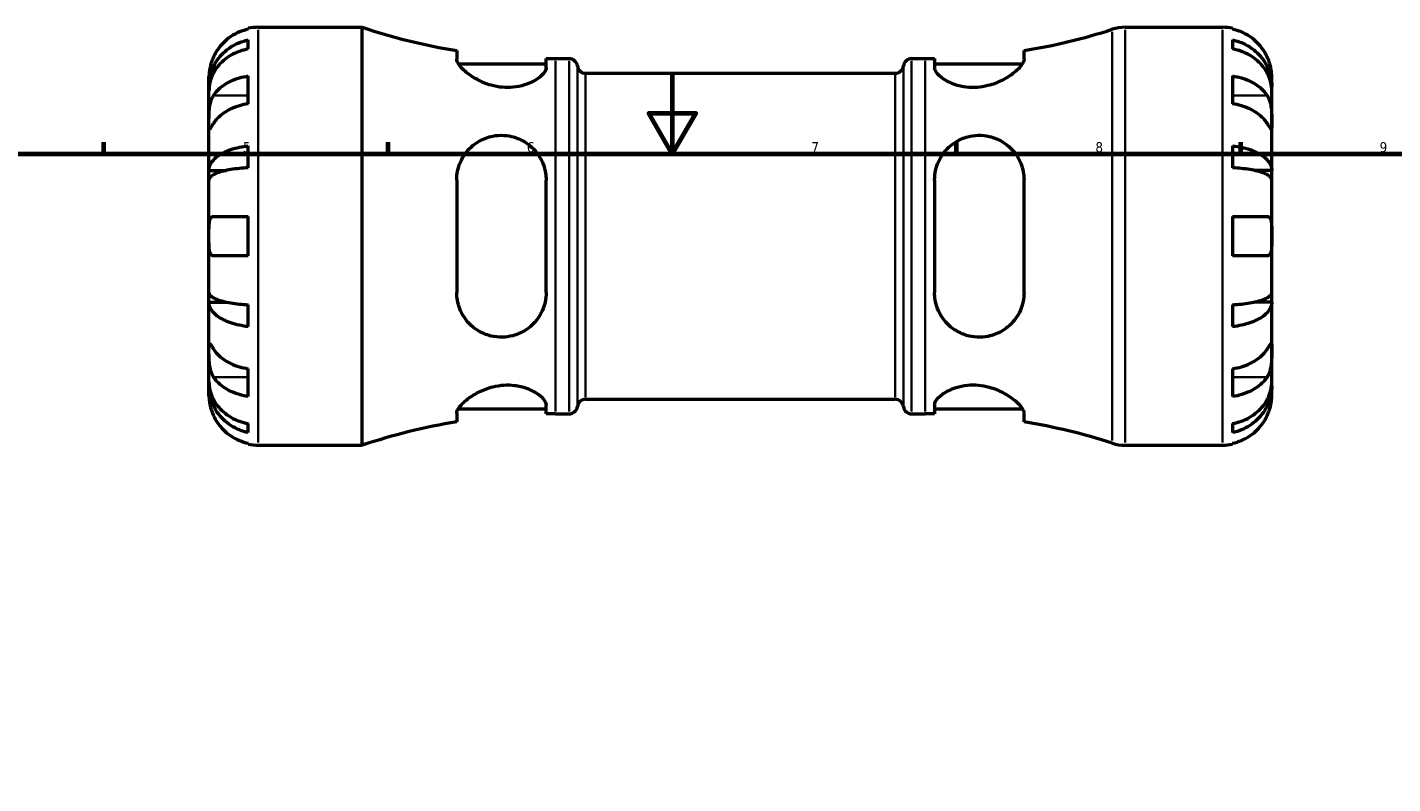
# Model space of a CAD drawing. Header units: millimetres. Extents: x 0 to 902, y 0 to 835.
# Tile 7 of 9: x 261 to 598, y 419 to 605. Entities that reach past the tile are written whole.
import ezdxf

# ---------------------------------------------------------------- set-up
doc = ezdxf.new("R2010")
doc.units = ezdxf.units.MM
for name, color, linetype, lineweight in [('Border (ISO)', 7, 'Continuous', 70), ('Visible (ISO)', 7, 'Continuous', 50), ('Visible Narrow (ISO)', 7, 'Continuous', 35)]:
    doc.layers.add(name, color=color, linetype=linetype, lineweight=lineweight)
doc.styles.add('Note Text (ISO)', font='tahoma.ttf')

# ---------------------------------------------------------------- blocks, each defined once
blk = doc.blocks.new('Borders Default Border')
at = {"layer": 'Border (ISO)'}
for p, q in [((280.33, 574), (280.33, 576.9)), ((350.42, 574), (350.42, 576.9)), ((490.58, 574), (490.58, 576.9)), ((560.67, 574), (560.67, 576.9))]:
    blk.add_line(p, q, dxfattribs=at)
at = {"layer": 'Border (ISO)', "flags": 128}
for points in [[(420.5, 594), (420.5, 574), (414.73, 584), (426.27, 584), (420.5, 574)], [(20, 20), (20, 574), (821, 574), (821, 20), (20, 20)]]:
    blk.add_lwpolyline(points, dxfattribs=at)
at = {"layer": 'Border (ISO)', "color": 232, "true_color": 0xca0064, "char_height": 2.5, "attachment_point": 7, "style": 'Note Text (ISO)'}
for s, insert in [('5', (314.64, 574.35)), ('6', (384.66, 574.35)), ('7', (454.77, 574.4)), ('8', (524.81, 574.34)), ('9', (594.88, 574.35))]:
    blk.add_mtext(s, dxfattribs=dict(at, insert=insert))

msp = doc.modelspace()

# ---------------------------------------------------------------- linework, layer by layer
at = {"layer": 'Visible (ISO)'}
for p, q in [((315.979, 604.72), (315.979, 604.95)), ((318.404, 605.195), (344.079, 605.195)), ((344.079, 502.195), (344.079, 605.195)), ((532.121, 605.195), (556.154, 605.195)), ((558.579, 604.95), (558.579, 604.72)), ((315.979, 599.854), (315.979, 602.089)), ((367.341, 599.453), (367.341, 597.304)), ((507.216, 597.304), (507.216, 599.453)), ((558.579, 602.089), (558.579, 599.854)), ((367.727, 596.21), (389.391, 596.21)), ((389.391, 595.237), (389.391, 597.488)), ((391.709, 597.47), (395.049, 597.47)), ((479.509, 597.47), (482.849, 597.47)), ((485.166, 597.488), (485.166, 595.237)), ((485.166, 596.21), (506.831, 596.21)), ((306.279, 590.536), (306.279, 593.07)), ((315.979, 586.346), (315.979, 593.205)), ((399.137, 593.865), (475.421, 593.865)), ((558.579, 593.205), (558.579, 586.346)), ((568.279, 590.536), (568.279, 593.07)), ((306.279, 590.536), (306.33, 590.536)), ((306.279, 589.572), (306.279, 590.536)), ((306.279, 581.537), (306.279, 589.572)), ((568.279, 590.536), (568.228, 590.536)), ((568.279, 589.572), (568.279, 590.536)), ((568.279, 581.537), (568.279, 589.572)), ((306.279, 569.92), (306.279, 581.537)), ((568.279, 569.92), (568.279, 581.537)), ((315.979, 570.579), (315.979, 575.976)), ((558.579, 575.976), (558.579, 570.579)), ((306.279, 569.92), (310.571, 569.92)), ((306.279, 567.591), (306.279, 569.92)), ((568.279, 569.92), (563.987, 569.92)), ((568.279, 567.591), (568.279, 569.92)), ((306.279, 553.695), (306.279, 567.591)), ((367.341, 567.555), (367.341, 539.835)), ((389.391, 539.835), (389.391, 567.555)), ((485.166, 567.555), (485.166, 539.835)), ((507.216, 539.835), (507.216, 567.555)), ((568.279, 553.695), (568.279, 567.591)), ((315.979, 548.845), (315.979, 558.545)), ((558.579, 558.545), (558.579, 548.845)), ((306.279, 539.799), (306.279, 553.695)), ((568.279, 539.799), (568.279, 553.695)), ((306.279, 537.47), (306.279, 539.799)), ((568.279, 537.47), (568.279, 539.799)), ((306.279, 537.47), (310.571, 537.47)), ((306.279, 525.853), (306.279, 537.47)), ((315.979, 531.414), (315.979, 536.811)), ((558.579, 536.811), (558.579, 531.414)), ((568.279, 537.47), (563.987, 537.47)), ((568.279, 525.853), (568.279, 537.47)), ((306.279, 517.818), (306.279, 525.853)), ((568.279, 517.818), (568.279, 525.853)), ((315.979, 514.185), (315.979, 521.044)), ((558.579, 521.044), (558.579, 514.185)), ((306.279, 516.854), (306.279, 517.818)), ((306.279, 516.854), (306.33, 516.854)), ((306.279, 514.32), (306.279, 516.854)), ((568.279, 516.854), (568.228, 516.854)), ((568.279, 516.854), (568.279, 517.818)), ((568.279, 514.32), (568.279, 516.854)), ((389.391, 509.902), (389.391, 512.153)), ((399.137, 513.525), (475.421, 513.525)), ((485.166, 512.153), (485.166, 509.902)), ((367.341, 510.086), (367.341, 507.937)), ((367.727, 511.18), (389.391, 511.18)), ((391.709, 509.92), (395.049, 509.92)), ((479.509, 509.92), (482.849, 509.92)), ((485.166, 511.18), (506.831, 511.18)), ((507.216, 507.937), (507.216, 510.086)), ((315.979, 505.301), (315.979, 507.536)), ((558.579, 507.536), (558.579, 505.301)), ((315.979, 502.44), (315.979, 502.67)), ((318.404, 502.195), (344.079, 502.195)), ((532.121, 502.195), (556.154, 502.195)), ((558.579, 502.67), (558.579, 502.44))]:
    msp.add_line(p, q, dxfattribs=at)
for centre, radius, start, end in [((318.404, 593.07), 12.125, 90, 101.53696), ((391.709, 748.169), 150.699, 251.5751, 260.69459), ((482.849, 748.169), 150.699, 279.30541, 287.82083), ((532.121, 594.895), 10.3, 90, 107.82083), ((556.154, 593.07), 12.125, 78.46304, 90), ((391.709, 748.169), 150.699, 269.11885, 270), ((395.049, 595.41), 2.06, 7.18076, 90), ((479.509, 595.41), 2.06, 90, 172.81924), ((482.849, 748.169), 150.699, 270, 270.88115), ((399.137, 595.925), 2.06, 187.18076, 270), ((475.421, 595.925), 2.06, 270, 352.81924), ((395.049, 511.98), 2.06, 270, 352.81924), ((399.137, 511.465), 2.06, 90, 172.81924), ((475.421, 511.465), 2.06, 7.18076, 90), ((479.509, 511.98), 2.06, 187.18076, 270), ((391.709, 359.221), 150.699, 90, 90.88115), ((482.849, 359.221), 150.699, 89.11885, 90), ((391.709, 359.221), 150.699, 99.30541, 108.4249), ((482.849, 359.221), 150.699, 72.17917, 80.69459), ((318.404, 514.32), 12.125, 258.46304, 270), ((532.121, 512.495), 10.3, 252.17917, 270), ((556.154, 514.32), 12.125, 270, 281.53696)]:
    msp.add_arc(centre, radius, start, end, dxfattribs=at)
for points, knots in [([(315.979, 604.72), (315.202, 604.561), (314.444, 604.321), (313.081, 603.755), (312.354, 603.373), (310.998, 602.465), (310.369, 601.938), (309.31, 600.876), (308.783, 600.242), (307.975, 599.029), (307.665, 598.47), (307.411, 597.92)], [0.2300371, 0.2300371, 0.2300371, 0.2300371, 0.4481544, 0.4481544, 0.6727436, 0.6727436, 0.8973328, 0.8973328, 1.1227327, 1.1227327, 1.2981486, 1.2981486, 1.2981486, 1.2981486]), ([(567.147, 597.92), (566.893, 598.47), (566.582, 599.029), (565.775, 600.242), (565.248, 600.876), (564.189, 601.938), (563.56, 602.465), (562.203, 603.373), (561.477, 603.755), (560.114, 604.321), (559.356, 604.561), (558.579, 604.72)], [5.9143146, 5.9143146, 5.9143146, 5.9143146, 6.0897305, 6.0897305, 6.3151304, 6.3151304, 6.5397196, 6.5397196, 6.7643088, 6.7643088, 6.9824261, 6.9824261, 6.9824261, 6.9824261]), ([(306.279, 590.536), (306.279, 591.266), (306.353, 592.062), (306.672, 593.623), (306.918, 594.386), (307.492, 595.732), (307.873, 596.438), (308.781, 597.757), (309.308, 598.369), (310.366, 599.397), (310.996, 599.907), (312.352, 600.786), (313.079, 601.155), (314.443, 601.703), (315.202, 601.935), (315.979, 602.089)], [5.4054322, 5.4054322, 5.4054322, 5.4054322, 5.6314379, 5.6314379, 5.8574437, 5.8574437, 6.0826169, 6.0826169, 6.3077901, 6.3077901, 6.5323479, 6.5323479, 6.7569058, 6.7569058, 6.9752088, 6.9752088, 6.9752088, 6.9752088]), ([(315.979, 599.854), (315.202, 599.717), (314.443, 599.51), (313.079, 599.023), (312.352, 598.694), (310.996, 597.911), (310.366, 597.458), (309.308, 596.543), (308.781, 595.998), (307.873, 594.824), (307.492, 594.196), (306.918, 592.998), (306.672, 592.319), (306.353, 590.93), (306.279, 590.221), (306.279, 589.572)], [0.2300349, 0.2300349, 0.2300349, 0.2300349, 0.4483378, 0.4483378, 0.6728957, 0.6728957, 0.8974535, 0.8974535, 1.1226267, 1.1226267, 1.3478, 1.3478, 1.5738057, 1.5738057, 1.7998115, 1.7998115, 1.7998115, 1.7998115]), ([(558.579, 602.089), (559.356, 601.935), (560.115, 601.703), (561.479, 601.155), (562.205, 600.786), (563.562, 599.907), (564.191, 599.397), (565.25, 598.369), (565.777, 597.757), (566.685, 596.438), (567.066, 595.732), (567.64, 594.386), (567.886, 593.623), (568.205, 592.062), (568.279, 591.266), (568.279, 590.536)], [0.2300349, 0.2300349, 0.2300349, 0.2300349, 0.4483378, 0.4483378, 0.6728957, 0.6728957, 0.8974535, 0.8974535, 1.1226267, 1.1226267, 1.3478, 1.3478, 1.5738057, 1.5738057, 1.7998115, 1.7998115, 1.7998115, 1.7998115]), ([(568.279, 589.572), (568.279, 590.221), (568.205, 590.93), (567.886, 592.319), (567.64, 592.998), (567.066, 594.196), (566.685, 594.824), (565.777, 595.998), (565.25, 596.543), (564.191, 597.458), (563.562, 597.911), (562.205, 598.694), (561.479, 599.023), (560.115, 599.51), (559.356, 599.717), (558.579, 599.854)], [5.4054322, 5.4054322, 5.4054322, 5.4054322, 5.6314379, 5.6314379, 5.8574437, 5.8574437, 6.0826169, 6.0826169, 6.3077901, 6.3077901, 6.5323479, 6.5323479, 6.7569058, 6.7569058, 6.9752088, 6.9752088, 6.9752088, 6.9752088]), ([(307.411, 597.92), (307.34, 597.768), (307.273, 597.615), (307.092, 597.182), (306.987, 596.902), (306.785, 596.309), (306.695, 595.999), (306.502, 595.238), (306.424, 594.814), (306.316, 594.02), (306.295, 593.679), (306.277, 593.197), (306.279, 593.07), (306.279, 593.07)], [-0.77507703, -0.77507703, -0.77507703, -0.77507703, -0.72560399, -0.72560399, -0.63594265, -0.63594265, -0.53365641, -0.53365641, -0.3753162, -0.3753162, -0.19216783, -0.19216783, 0, 0, 0, 0]), ([(389.391, 595.237), (389.391, 594.967), (389.303, 594.675), (388.807, 593.791), (388.192, 593.161), (386.478, 591.969), (385.383, 591.405), (383.197, 590.707), (382.222, 590.498), (380.342, 590.325), (379.48, 590.323), (377.663, 590.487), (376.735, 590.665), (374.602, 591.268), (373.457, 591.752), (371.077, 593.02), (369.933, 593.852), (368.312, 595.352), (367.77, 596.033), (367.399, 596.865), (367.341, 597.096), (367.341, 597.304)], [-3.9021799, -3.9021799, -3.9021799, -3.9021799, -3.6468132, -3.6468132, -3.166994, -3.166994, -2.6938043, -2.6938043, -2.3690505, -2.3690505, -2.1060577, -2.1060577, -1.8197277, -1.8197277, -1.4221249, -1.4221249, -0.889105, -0.889105, -0.4136093, -0.4136093, -0.2070321, -0.2070321, -0.2070321, -0.2070321]), ([(507.216, 597.304), (507.216, 597.063), (507.138, 596.79), (506.678, 595.873), (506.067, 595.151), (504.314, 593.617), (503.127, 592.793), (500.701, 591.577), (499.558, 591.127), (497.454, 590.59), (496.55, 590.44), (494.76, 590.317), (493.899, 590.338), (491.993, 590.558), (490.998, 590.8), (488.824, 591.564), (487.759, 592.154), (486.122, 593.384), (485.559, 594.026), (485.215, 594.825), (485.166, 595.037), (485.166, 595.237)], [-3.9517014, -3.9517014, -3.9517014, -3.9517014, -3.7113026, -3.7113026, -3.2164889, -3.2164889, -2.6846697, -2.6846697, -2.2955663, -2.2955663, -2.0182267, -2.0182267, -1.753913, -1.753913, -1.4155371, -1.4155371, -0.9344062, -0.9344062, -0.4411075, -0.4411075, -0.2510342, -0.2510342, -0.2510342, -0.2510342]), ([(568.279, 593.07), (568.279, 593.07), (568.279, 593.129), (568.275, 593.372), (568.27, 593.567), (568.225, 594.155), (568.176, 594.584), (568.012, 595.42), (567.924, 595.784), (567.729, 596.444), (567.633, 596.73), (567.415, 597.31), (567.293, 597.603), (567.156, 597.901), (567.152, 597.91), (567.147, 597.92)], [-3.37535926, -3.37535926, -3.37535926, -3.37535926, -3.24472064, -3.24472064, -3.10081281, -3.10081281, -2.91318515, -2.91318515, -2.78540812, -2.78540812, -2.69094331, -2.69094331, -2.59427293, -2.59427293, -2.59108226, -2.59108226, -2.59108226, -2.59108226]), ([(307.411, 588.396), (307.665, 588.785), (307.975, 589.181), (308.783, 590.038), (309.31, 590.486), (310.369, 591.237), (310.998, 591.61), (312.354, 592.252), (313.081, 592.523), (314.444, 592.923), (315.202, 593.092), (315.979, 593.205)], [5.9143146, 5.9143146, 5.9143146, 5.9143146, 6.0897305, 6.0897305, 6.3151304, 6.3151304, 6.5397196, 6.5397196, 6.7643088, 6.7643088, 6.9824261, 6.9824261, 6.9824261, 6.9824261]), ([(558.579, 593.205), (559.356, 593.092), (560.114, 592.923), (561.477, 592.523), (562.203, 592.252), (563.56, 591.61), (564.189, 591.237), (565.248, 590.486), (565.775, 590.038), (566.582, 589.181), (566.893, 588.785), (567.147, 588.396)], [0.2300371, 0.2300371, 0.2300371, 0.2300371, 0.4481544, 0.4481544, 0.6727436, 0.6727436, 0.8973328, 0.8973328, 1.1227327, 1.1227327, 1.2981486, 1.2981486, 1.2981486, 1.2981486]), ([(306.279, 581.537), (306.279, 581.805), (306.279, 582.104), (306.281, 582.772), (306.284, 583.143), (306.309, 584.035), (306.336, 584.562), (306.447, 585.592), (306.528, 586.084), (306.725, 586.875), (306.822, 587.182), (307.045, 587.744), (307.169, 587.997), (307.34, 588.285), (307.375, 588.342), (307.411, 588.396)], [0, 0, 0, 0, 0.11375655, 0.11375655, 0.23538098, 0.23538098, 0.39430899, 0.39430899, 0.54630686, 0.54630686, 0.65204055, 0.65204055, 0.75381821, 0.75381821, 0.77933795, 0.77933795, 0.77933795, 0.77933795]), ([(315.979, 586.346), (315.202, 586.233), (314.444, 586.064), (313.081, 585.664), (312.354, 585.394), (310.998, 584.751), (310.369, 584.378), (309.31, 583.627), (308.783, 583.179), (307.975, 582.322), (307.665, 581.926), (307.411, 581.537)], [0.2300371, 0.2300371, 0.2300371, 0.2300371, 0.4481544, 0.4481544, 0.6727436, 0.6727436, 0.8973328, 0.8973328, 1.1227327, 1.1227327, 1.2981486, 1.2981486, 1.2981486, 1.2981486]), ([(567.147, 581.537), (566.893, 581.926), (566.582, 582.322), (565.775, 583.179), (565.248, 583.627), (564.189, 584.378), (563.56, 584.751), (562.203, 585.394), (561.477, 585.664), (560.114, 586.064), (559.356, 586.233), (558.579, 586.346)], [5.9143146, 5.9143146, 5.9143146, 5.9143146, 6.0897305, 6.0897305, 6.3151304, 6.3151304, 6.5397196, 6.5397196, 6.7643088, 6.7643088, 6.9824261, 6.9824261, 6.9824261, 6.9824261]), ([(567.147, 588.396), (567.201, 588.314), (567.253, 588.229), (567.435, 587.906), (567.554, 587.65), (567.772, 587.075), (567.867, 586.755), (568.058, 585.935), (568.134, 585.427), (568.242, 584.298), (568.263, 583.691), (568.281, 582.53), (568.279, 581.991), (568.279, 581.537)], [-0.78090098, -0.78090098, -0.78090098, -0.78090098, -0.74249641, -0.74249641, -0.64168011, -0.64168011, -0.53308797, -0.53308797, -0.37727943, -0.37727943, -0.19250343, -0.19250343, 0, 0, 0, 0]), ([(307.411, 581.537), (307.357, 581.455), (307.305, 581.376), (307.123, 581.097), (307.004, 580.914), (306.786, 580.585), (306.691, 580.445), (306.5, 580.188), (306.424, 580.111), (306.316, 580.124), (306.295, 580.247), (306.277, 580.725), (306.279, 581.084), (306.279, 581.537)], [-0.78090098, -0.78090098, -0.78090098, -0.78090098, -0.74249641, -0.74249641, -0.64168011, -0.64168011, -0.53308797, -0.53308797, -0.37727943, -0.37727943, -0.19250343, -0.19250343, 0, 0, 0, 0]), ([(568.279, 581.537), (568.279, 581.269), (568.279, 581.033), (568.277, 580.623), (568.274, 580.455), (568.249, 580.178), (568.222, 580.105), (568.111, 580.131), (568.03, 580.222), (567.833, 580.495), (567.736, 580.639), (567.512, 580.978), (567.389, 581.167), (567.218, 581.429), (567.183, 581.483), (567.147, 581.537)], [0, 0, 0, 0, 0.11375655, 0.11375655, 0.23538098, 0.23538098, 0.39430899, 0.39430899, 0.54630686, 0.54630686, 0.65204055, 0.65204055, 0.75381821, 0.75381821, 0.77933795, 0.77933795, 0.77933795, 0.77933795]), ([(306.279, 569.92), (306.279, 570.302), (306.353, 570.72), (306.672, 571.537), (306.918, 571.938), (307.492, 572.643), (307.873, 573.013), (308.781, 573.705), (309.308, 574.026), (310.366, 574.564), (310.996, 574.832), (312.352, 575.293), (313.079, 575.486), (314.443, 575.774), (315.202, 575.895), (315.979, 575.976)], [5.4054322, 5.4054322, 5.4054322, 5.4054322, 5.6314379, 5.6314379, 5.8574437, 5.8574437, 6.0826169, 6.0826169, 6.3077901, 6.3077901, 6.5323479, 6.5323479, 6.7569058, 6.7569058, 6.9752088, 6.9752088, 6.9752088, 6.9752088]), ([(367.341, 567.555), (367.341, 568.303), (367.418, 569.042), (367.878, 571.297), (368.508, 572.716), (370.299, 575.234), (371.492, 576.325), (373.921, 577.713), (375.061, 578.146), (377.164, 578.551), (378.07, 578.614), (379.87, 578.513), (380.738, 578.358), (382.661, 577.772), (383.666, 577.284), (385.831, 575.811), (386.882, 574.713), (388.486, 572.185), (389.032, 570.743), (389.349, 568.674), (389.391, 568.116), (389.391, 567.555)], [-3.962481, -3.962481, -3.962481, -3.962481, -3.7251301, -3.7251301, -3.2181765, -3.2181765, -2.6873595, -2.6873595, -2.3004664, -2.3004664, -2.0226068, -2.0226068, -1.7558966, -1.7558966, -1.4125158, -1.4125158, -0.9317505, -0.9317505, -0.440191, -0.440191, -0.2619916, -0.2619916, -0.2619916, -0.2619916]), ([(485.166, 567.555), (485.166, 567.566), (485.166, 567.577), (485.169, 568.386), (485.258, 569.174), (485.751, 571.398), (486.366, 572.77), (488.072, 575.153), (489.158, 576.177), (491.33, 577.505), (492.304, 577.928), (494.178, 578.429), (495.035, 578.553), (496.838, 578.601), (497.757, 578.506), (499.869, 578.024), (501.004, 577.545), (503.386, 576.064), (504.539, 574.93), (506.191, 572.411), (506.751, 571.055), (507.151, 568.931), (507.216, 568.247), (507.216, 567.555)], [-3.8909291, -3.8909291, -3.8909291, -3.8909291, -3.8874539, -3.8874539, -3.6354946, -3.6354946, -3.1559196, -3.1559196, -2.6861424, -2.6861424, -2.3611056, -2.3611056, -2.099512, -2.099512, -1.8162741, -1.8162741, -1.4240655, -1.4240655, -0.8927345, -0.8927345, -0.4147174, -0.4147174, -0.1956726, -0.1956726, -0.1956726, -0.1956726]), ([(558.579, 575.976), (559.356, 575.895), (560.115, 575.774), (561.479, 575.486), (562.205, 575.293), (563.562, 574.832), (564.191, 574.564), (565.25, 574.026), (565.777, 573.705), (566.685, 573.013), (567.066, 572.643), (567.64, 571.938), (567.886, 571.537), (568.205, 570.72), (568.279, 570.302), (568.279, 569.92)], [0.2300349, 0.2300349, 0.2300349, 0.2300349, 0.4483378, 0.4483378, 0.6728957, 0.6728957, 0.8974535, 0.8974535, 1.1226267, 1.1226267, 1.3478, 1.3478, 1.5738057, 1.5738057, 1.7998115, 1.7998115, 1.7998115, 1.7998115]), ([(315.979, 570.579), (315.202, 570.539), (314.443, 570.479), (313.079, 570.338), (312.352, 570.242), (310.996, 570.015), (310.366, 569.883), (309.308, 569.617), (308.781, 569.459), (307.873, 569.118), (307.492, 568.935), (306.918, 568.587), (306.672, 568.39), (306.353, 567.986), (306.279, 567.78), (306.279, 567.591)], [0.2300349, 0.2300349, 0.2300349, 0.2300349, 0.4483378, 0.4483378, 0.6728957, 0.6728957, 0.8974535, 0.8974535, 1.1226267, 1.1226267, 1.3478, 1.3478, 1.5738057, 1.5738057, 1.7998115, 1.7998115, 1.7998115, 1.7998115]), ([(568.279, 567.591), (568.279, 567.78), (568.205, 567.986), (567.886, 568.39), (567.64, 568.587), (567.066, 568.935), (566.685, 569.118), (565.777, 569.459), (565.25, 569.617), (564.191, 569.883), (563.562, 570.015), (562.205, 570.242), (561.479, 570.338), (560.115, 570.479), (559.356, 570.539), (558.579, 570.579)], [5.4054322, 5.4054322, 5.4054322, 5.4054322, 5.6314379, 5.6314379, 5.8574437, 5.8574437, 6.0826169, 6.0826169, 6.3077901, 6.3077901, 6.5323479, 6.5323479, 6.7569058, 6.7569058, 6.9752088, 6.9752088, 6.9752088, 6.9752088]), ([(306.279, 553.695), (306.279, 554.13), (306.278, 554.564), (306.283, 555.446), (306.288, 555.886), (306.333, 556.815), (306.382, 557.268), (306.546, 557.872), (306.634, 558.068), (306.829, 558.325), (306.925, 558.406), (307.143, 558.516), (307.265, 558.543), (307.402, 558.545), (307.406, 558.545), (307.411, 558.545)], [-3.37535926, -3.37535926, -3.37535926, -3.37535926, -3.24472064, -3.24472064, -3.10081281, -3.10081281, -2.91318515, -2.91318515, -2.78540812, -2.78540812, -2.69094331, -2.69094331, -2.59427293, -2.59427293, -2.59108226, -2.59108226, -2.59108226, -2.59108226]), ([(307.411, 558.545), (307.665, 558.545), (307.975, 558.545), (308.783, 558.545), (309.31, 558.545), (310.369, 558.545), (310.998, 558.545), (312.354, 558.545), (313.081, 558.545), (314.444, 558.545), (315.202, 558.545), (315.979, 558.545)], [5.9143146, 5.9143146, 5.9143146, 5.9143146, 6.0897305, 6.0897305, 6.3151304, 6.3151304, 6.5397196, 6.5397196, 6.7643088, 6.7643088, 6.9824261, 6.9824261, 6.9824261, 6.9824261]), ([(558.579, 558.545), (559.356, 558.545), (560.114, 558.545), (561.477, 558.545), (562.203, 558.545), (563.56, 558.545), (564.189, 558.545), (565.248, 558.545), (565.775, 558.545), (566.582, 558.545), (566.893, 558.545), (567.147, 558.545)], [0.2300371, 0.2300371, 0.2300371, 0.2300371, 0.4481544, 0.4481544, 0.6727436, 0.6727436, 0.8973328, 0.8973328, 1.1227327, 1.1227327, 1.2981486, 1.2981486, 1.2981486, 1.2981486]), ([(567.147, 558.545), (567.218, 558.545), (567.285, 558.538), (567.466, 558.497), (567.571, 558.446), (567.772, 558.281), (567.863, 558.161), (568.056, 557.769), (568.134, 557.457), (568.242, 556.642), (568.263, 556.127), (568.281, 554.97), (568.279, 554.336), (568.279, 553.695)], [-0.77507703, -0.77507703, -0.77507703, -0.77507703, -0.72560399, -0.72560399, -0.63594265, -0.63594265, -0.53365641, -0.53365641, -0.3753162, -0.3753162, -0.19216783, -0.19216783, 0, 0, 0, 0]), ([(307.411, 548.845), (307.34, 548.845), (307.273, 548.852), (307.092, 548.893), (306.987, 548.944), (306.785, 549.109), (306.695, 549.229), (306.502, 549.621), (306.424, 549.933), (306.316, 550.748), (306.295, 551.263), (306.277, 552.42), (306.279, 553.054), (306.279, 553.695)], [-0.77507703, -0.77507703, -0.77507703, -0.77507703, -0.72560399, -0.72560399, -0.63594265, -0.63594265, -0.53365641, -0.53365641, -0.3753162, -0.3753162, -0.19216783, -0.19216783, 0, 0, 0, 0]), ([(568.279, 553.695), (568.279, 553.26), (568.279, 552.826), (568.275, 551.944), (568.27, 551.504), (568.225, 550.575), (568.176, 550.122), (568.012, 549.518), (567.924, 549.322), (567.729, 549.065), (567.633, 548.984), (567.415, 548.874), (567.293, 548.847), (567.156, 548.845), (567.152, 548.845), (567.147, 548.845)], [-3.37535926, -3.37535926, -3.37535926, -3.37535926, -3.24472064, -3.24472064, -3.10081281, -3.10081281, -2.91318515, -2.91318515, -2.78540812, -2.78540812, -2.69094331, -2.69094331, -2.59427293, -2.59427293, -2.59108226, -2.59108226, -2.59108226, -2.59108226]), ([(315.979, 548.845), (315.202, 548.845), (314.444, 548.845), (313.081, 548.845), (312.354, 548.845), (310.998, 548.845), (310.369, 548.845), (309.31, 548.845), (308.783, 548.845), (307.975, 548.845), (307.665, 548.845), (307.411, 548.845)], [0.2300371, 0.2300371, 0.2300371, 0.2300371, 0.4481544, 0.4481544, 0.6727436, 0.6727436, 0.8973328, 0.8973328, 1.1227327, 1.1227327, 1.2981486, 1.2981486, 1.2981486, 1.2981486]), ([(567.147, 548.845), (566.893, 548.845), (566.582, 548.845), (565.775, 548.845), (565.248, 548.845), (564.189, 548.845), (563.56, 548.845), (562.203, 548.845), (561.477, 548.845), (560.114, 548.845), (559.356, 548.845), (558.579, 548.845)], [5.9143146, 5.9143146, 5.9143146, 5.9143146, 6.0897305, 6.0897305, 6.3151304, 6.3151304, 6.5397196, 6.5397196, 6.7643088, 6.7643088, 6.9824261, 6.9824261, 6.9824261, 6.9824261]), ([(306.279, 539.799), (306.279, 539.61), (306.353, 539.404), (306.672, 539), (306.918, 538.803), (307.492, 538.455), (307.873, 538.272), (308.781, 537.931), (309.308, 537.773), (310.366, 537.507), (310.996, 537.375), (312.352, 537.148), (313.079, 537.052), (314.443, 536.911), (315.202, 536.851), (315.979, 536.811)], [5.4054322, 5.4054322, 5.4054322, 5.4054322, 5.6314379, 5.6314379, 5.8574437, 5.8574437, 6.0826169, 6.0826169, 6.3077901, 6.3077901, 6.5323479, 6.5323479, 6.7569058, 6.7569058, 6.9752088, 6.9752088, 6.9752088, 6.9752088]), ([(389.391, 539.835), (389.391, 539.026), (389.303, 538.227), (388.807, 535.991), (388.192, 534.619), (386.478, 532.227), (385.383, 531.197), (383.197, 529.87), (382.222, 529.45), (380.342, 528.954), (379.48, 528.832), (377.663, 528.792), (376.735, 528.893), (374.602, 529.395), (373.457, 529.89), (371.077, 531.407), (369.933, 532.557), (368.312, 535.095), (367.77, 536.451), (367.399, 538.537), (367.341, 539.182), (367.341, 539.835)], [-3.9021799, -3.9021799, -3.9021799, -3.9021799, -3.6468132, -3.6468132, -3.166994, -3.166994, -2.6938043, -2.6938043, -2.3690505, -2.3690505, -2.1060577, -2.1060577, -1.8197277, -1.8197277, -1.4221249, -1.4221249, -0.889105, -0.889105, -0.4136093, -0.4136093, -0.2070321, -0.2070321, -0.2070321, -0.2070321]), ([(507.216, 539.835), (507.216, 539.077), (507.138, 538.329), (506.678, 536.104), (506.067, 534.717), (504.314, 532.214), (503.127, 531.113), (500.701, 529.705), (499.558, 529.262), (497.454, 528.846), (496.55, 528.778), (494.76, 528.868), (493.899, 529.016), (491.993, 529.58), (490.998, 530.05), (488.824, 531.492), (487.759, 532.58), (486.122, 535.095), (485.559, 536.536), (485.215, 538.642), (485.166, 539.237), (485.166, 539.835)], [-3.9517014, -3.9517014, -3.9517014, -3.9517014, -3.7113026, -3.7113026, -3.2164889, -3.2164889, -2.6846697, -2.6846697, -2.2955663, -2.2955663, -2.0182267, -2.0182267, -1.753913, -1.753913, -1.4155371, -1.4155371, -0.9344062, -0.9344062, -0.4411075, -0.4411075, -0.2510342, -0.2510342, -0.2510342, -0.2510342]), ([(558.579, 536.811), (559.356, 536.851), (560.115, 536.911), (561.479, 537.052), (562.205, 537.148), (563.562, 537.375), (564.191, 537.507), (565.25, 537.773), (565.777, 537.931), (566.685, 538.272), (567.066, 538.455), (567.64, 538.803), (567.886, 539), (568.205, 539.404), (568.279, 539.61), (568.279, 539.799)], [0.2300349, 0.2300349, 0.2300349, 0.2300349, 0.4483378, 0.4483378, 0.6728957, 0.6728957, 0.8974535, 0.8974535, 1.1226267, 1.1226267, 1.3478, 1.3478, 1.5738057, 1.5738057, 1.7998115, 1.7998115, 1.7998115, 1.7998115]), ([(315.979, 531.414), (315.202, 531.495), (314.443, 531.616), (313.079, 531.904), (312.352, 532.097), (310.996, 532.558), (310.366, 532.826), (309.308, 533.364), (308.781, 533.685), (307.873, 534.377), (307.492, 534.747), (306.918, 535.452), (306.672, 535.853), (306.353, 536.671), (306.279, 537.088), (306.279, 537.47)], [0.2300349, 0.2300349, 0.2300349, 0.2300349, 0.4483378, 0.4483378, 0.6728957, 0.6728957, 0.8974535, 0.8974535, 1.1226267, 1.1226267, 1.3478, 1.3478, 1.5738057, 1.5738057, 1.7998115, 1.7998115, 1.7998115, 1.7998115]), ([(568.279, 537.47), (568.279, 537.088), (568.205, 536.671), (567.886, 535.853), (567.64, 535.452), (567.066, 534.747), (566.685, 534.377), (565.777, 533.685), (565.25, 533.364), (564.191, 532.826), (563.562, 532.558), (562.205, 532.097), (561.479, 531.904), (560.115, 531.616), (559.356, 531.495), (558.579, 531.414)], [5.4054322, 5.4054322, 5.4054322, 5.4054322, 5.6314379, 5.6314379, 5.8574437, 5.8574437, 6.0826169, 6.0826169, 6.3077901, 6.3077901, 6.5323479, 6.5323479, 6.7569058, 6.7569058, 6.9752088, 6.9752088, 6.9752088, 6.9752088]), ([(307.411, 518.994), (307.357, 519.076), (307.305, 519.161), (307.123, 519.484), (307.004, 519.74), (306.786, 520.315), (306.691, 520.635), (306.5, 521.455), (306.424, 521.963), (306.316, 523.092), (306.295, 523.699), (306.277, 524.86), (306.279, 525.399), (306.279, 525.853)], [-0.78090098, -0.78090098, -0.78090098, -0.78090098, -0.74249641, -0.74249641, -0.64168011, -0.64168011, -0.53308797, -0.53308797, -0.37727943, -0.37727943, -0.19250343, -0.19250343, 0, 0, 0, 0]), ([(306.279, 525.853), (306.279, 526.121), (306.279, 526.357), (306.281, 526.767), (306.284, 526.935), (306.309, 527.212), (306.336, 527.285), (306.447, 527.259), (306.528, 527.168), (306.725, 526.895), (306.822, 526.751), (307.045, 526.412), (307.169, 526.223), (307.34, 525.961), (307.375, 525.907), (307.411, 525.853)], [0, 0, 0, 0, 0.11375655, 0.11375655, 0.23538098, 0.23538098, 0.39430899, 0.39430899, 0.54630686, 0.54630686, 0.65204055, 0.65204055, 0.75381821, 0.75381821, 0.77933795, 0.77933795, 0.77933795, 0.77933795]), ([(307.411, 525.853), (307.665, 525.464), (307.975, 525.068), (308.783, 524.211), (309.31, 523.763), (310.369, 523.012), (310.998, 522.639), (312.354, 521.996), (313.081, 521.726), (314.444, 521.326), (315.202, 521.157), (315.979, 521.044)], [5.9143146, 5.9143146, 5.9143146, 5.9143146, 6.0897305, 6.0897305, 6.3151304, 6.3151304, 6.5397196, 6.5397196, 6.7643088, 6.7643088, 6.9824261, 6.9824261, 6.9824261, 6.9824261]), ([(558.579, 521.044), (559.356, 521.157), (560.114, 521.326), (561.477, 521.726), (562.203, 521.996), (563.56, 522.639), (564.189, 523.012), (565.248, 523.763), (565.775, 524.211), (566.582, 525.068), (566.893, 525.464), (567.147, 525.853)], [0.2300371, 0.2300371, 0.2300371, 0.2300371, 0.4481544, 0.4481544, 0.6727436, 0.6727436, 0.8973328, 0.8973328, 1.1227327, 1.1227327, 1.2981486, 1.2981486, 1.2981486, 1.2981486]), ([(567.147, 525.853), (567.201, 525.935), (567.253, 526.014), (567.435, 526.293), (567.554, 526.476), (567.772, 526.805), (567.867, 526.945), (568.058, 527.202), (568.134, 527.279), (568.242, 527.266), (568.263, 527.143), (568.281, 526.665), (568.279, 526.306), (568.279, 525.853)], [-0.78090098, -0.78090098, -0.78090098, -0.78090098, -0.74249641, -0.74249641, -0.64168011, -0.64168011, -0.53308797, -0.53308797, -0.37727943, -0.37727943, -0.19250343, -0.19250343, 0, 0, 0, 0]), ([(568.279, 525.853), (568.279, 525.585), (568.279, 525.286), (568.277, 524.618), (568.274, 524.247), (568.249, 523.355), (568.222, 522.828), (568.111, 521.798), (568.03, 521.306), (567.833, 520.515), (567.736, 520.208), (567.512, 519.646), (567.389, 519.393), (567.218, 519.105), (567.183, 519.048), (567.147, 518.994)], [0, 0, 0, 0, 0.11375655, 0.11375655, 0.23538098, 0.23538098, 0.39430899, 0.39430899, 0.54630686, 0.54630686, 0.65204055, 0.65204055, 0.75381821, 0.75381821, 0.77933795, 0.77933795, 0.77933795, 0.77933795]), ([(315.979, 514.185), (315.202, 514.298), (314.444, 514.467), (313.081, 514.867), (312.354, 515.138), (310.998, 515.78), (310.369, 516.153), (309.31, 516.904), (308.783, 517.352), (307.975, 518.209), (307.665, 518.605), (307.411, 518.994)], [0.2300371, 0.2300371, 0.2300371, 0.2300371, 0.4481544, 0.4481544, 0.6727436, 0.6727436, 0.8973328, 0.8973328, 1.1227327, 1.1227327, 1.2981486, 1.2981486, 1.2981486, 1.2981486]), ([(567.147, 518.994), (566.893, 518.605), (566.582, 518.209), (565.775, 517.352), (565.248, 516.904), (564.189, 516.153), (563.56, 515.78), (562.203, 515.138), (561.477, 514.867), (560.114, 514.467), (559.356, 514.298), (558.579, 514.185)], [5.9143146, 5.9143146, 5.9143146, 5.9143146, 6.0897305, 6.0897305, 6.3151304, 6.3151304, 6.5397196, 6.5397196, 6.7643088, 6.7643088, 6.9824261, 6.9824261, 6.9824261, 6.9824261]), ([(306.279, 517.818), (306.279, 517.169), (306.353, 516.46), (306.672, 515.071), (306.918, 514.392), (307.492, 513.194), (307.873, 512.566), (308.781, 511.392), (309.308, 510.847), (310.366, 509.932), (310.996, 509.479), (312.352, 508.696), (313.079, 508.367), (314.443, 507.88), (315.202, 507.673), (315.979, 507.536)], [5.4054322, 5.4054322, 5.4054322, 5.4054322, 5.6314379, 5.6314379, 5.8574437, 5.8574437, 6.0826169, 6.0826169, 6.3077901, 6.3077901, 6.5323479, 6.5323479, 6.7569058, 6.7569058, 6.9752088, 6.9752088, 6.9752088, 6.9752088]), ([(315.979, 505.301), (315.202, 505.455), (314.443, 505.687), (313.079, 506.235), (312.352, 506.604), (310.996, 507.483), (310.366, 507.993), (309.308, 509.021), (308.781, 509.633), (307.873, 510.952), (307.492, 511.658), (306.918, 513.004), (306.672, 513.767), (306.353, 515.328), (306.279, 516.124), (306.279, 516.854)], [0.2300349, 0.2300349, 0.2300349, 0.2300349, 0.4483378, 0.4483378, 0.6728957, 0.6728957, 0.8974535, 0.8974535, 1.1226267, 1.1226267, 1.3478, 1.3478, 1.5738057, 1.5738057, 1.7998115, 1.7998115, 1.7998115, 1.7998115]), ([(367.341, 510.086), (367.341, 510.324), (367.418, 510.593), (367.878, 511.52), (368.508, 512.261), (370.299, 513.814), (371.492, 514.634), (373.921, 515.84), (375.061, 516.283), (377.164, 516.812), (378.07, 516.959), (379.87, 517.074), (380.738, 517.048), (382.661, 516.814), (383.666, 516.562), (385.831, 515.778), (386.882, 515.185), (388.486, 513.956), (389.032, 513.318), (389.349, 512.539), (389.391, 512.34), (389.391, 512.153)], [-3.962481, -3.962481, -3.962481, -3.962481, -3.7251301, -3.7251301, -3.2181765, -3.2181765, -2.6873595, -2.6873595, -2.3004664, -2.3004664, -2.0226068, -2.0226068, -1.7558966, -1.7558966, -1.4125158, -1.4125158, -0.9317505, -0.9317505, -0.440191, -0.440191, -0.2619916, -0.2619916, -0.2619916, -0.2619916]), ([(485.166, 512.153), (485.166, 512.157), (485.166, 512.161), (485.169, 512.431), (485.258, 512.719), (485.751, 513.599), (486.366, 514.229), (488.072, 515.416), (489.158, 515.976), (491.33, 516.675), (492.304, 516.886), (494.178, 517.064), (495.035, 517.068), (496.838, 516.911), (497.757, 516.738), (499.869, 516.153), (501.004, 515.681), (503.386, 514.432), (504.539, 513.604), (506.191, 512.099), (506.751, 511.411), (507.151, 510.553), (507.216, 510.306), (507.216, 510.086)], [-3.8909291, -3.8909291, -3.8909291, -3.8909291, -3.8874539, -3.8874539, -3.6354946, -3.6354946, -3.1559196, -3.1559196, -2.6861424, -2.6861424, -2.3611056, -2.3611056, -2.099512, -2.099512, -1.8162741, -1.8162741, -1.4240655, -1.4240655, -0.8927345, -0.8927345, -0.4147174, -0.4147174, -0.1956726, -0.1956726, -0.1956726, -0.1956726]), ([(558.579, 507.536), (559.356, 507.673), (560.115, 507.88), (561.479, 508.367), (562.205, 508.696), (563.562, 509.479), (564.191, 509.932), (565.25, 510.847), (565.777, 511.392), (566.685, 512.566), (567.066, 513.194), (567.64, 514.392), (567.886, 515.071), (568.205, 516.46), (568.279, 517.169), (568.279, 517.818)], [0.2300349, 0.2300349, 0.2300349, 0.2300349, 0.4483378, 0.4483378, 0.6728957, 0.6728957, 0.8974535, 0.8974535, 1.1226267, 1.1226267, 1.3478, 1.3478, 1.5738057, 1.5738057, 1.7998115, 1.7998115, 1.7998115, 1.7998115]), ([(568.279, 516.854), (568.279, 516.124), (568.205, 515.328), (567.886, 513.767), (567.64, 513.004), (567.066, 511.658), (566.685, 510.952), (565.777, 509.633), (565.25, 509.021), (564.191, 507.993), (563.562, 507.483), (562.205, 506.604), (561.479, 506.235), (560.115, 505.687), (559.356, 505.455), (558.579, 505.301)], [5.4054322, 5.4054322, 5.4054322, 5.4054322, 5.6314379, 5.6314379, 5.8574437, 5.8574437, 6.0826169, 6.0826169, 6.3077901, 6.3077901, 6.5323479, 6.5323479, 6.7569058, 6.7569058, 6.9752088, 6.9752088, 6.9752088, 6.9752088]), ([(306.279, 514.32), (306.279, 514.32), (306.278, 514.261), (306.283, 514.018), (306.288, 513.823), (306.333, 513.235), (306.382, 512.806), (306.546, 511.97), (306.634, 511.606), (306.829, 510.946), (306.925, 510.66), (307.143, 510.08), (307.265, 509.787), (307.402, 509.489), (307.406, 509.48), (307.411, 509.47)], [-3.37535926, -3.37535926, -3.37535926, -3.37535926, -3.24472064, -3.24472064, -3.10081281, -3.10081281, -2.91318515, -2.91318515, -2.78540812, -2.78540812, -2.69094331, -2.69094331, -2.59427293, -2.59427293, -2.59108226, -2.59108226, -2.59108226, -2.59108226]), ([(567.147, 509.47), (567.218, 509.622), (567.285, 509.775), (567.466, 510.208), (567.571, 510.488), (567.772, 511.082), (567.863, 511.391), (568.056, 512.152), (568.134, 512.576), (568.242, 513.37), (568.263, 513.711), (568.281, 514.193), (568.279, 514.32), (568.279, 514.32)], [-0.77507703, -0.77507703, -0.77507703, -0.77507703, -0.72560399, -0.72560399, -0.63594265, -0.63594265, -0.53365641, -0.53365641, -0.3753162, -0.3753162, -0.19216783, -0.19216783, 0, 0, 0, 0]), ([(307.411, 509.47), (307.665, 508.92), (307.975, 508.361), (308.783, 507.148), (309.31, 506.514), (310.369, 505.452), (310.998, 504.925), (312.354, 504.017), (313.081, 503.635), (314.444, 503.069), (315.202, 502.829), (315.979, 502.67)], [5.9143146, 5.9143146, 5.9143146, 5.9143146, 6.0897305, 6.0897305, 6.3151304, 6.3151304, 6.5397196, 6.5397196, 6.7643088, 6.7643088, 6.9824261, 6.9824261, 6.9824261, 6.9824261]), ([(558.579, 502.67), (559.356, 502.829), (560.114, 503.069), (561.477, 503.635), (562.203, 504.017), (563.56, 504.925), (564.189, 505.452), (565.248, 506.514), (565.775, 507.148), (566.582, 508.361), (566.893, 508.92), (567.147, 509.47)], [0.2300371, 0.2300371, 0.2300371, 0.2300371, 0.4481544, 0.4481544, 0.6727436, 0.6727436, 0.8973328, 0.8973328, 1.1227327, 1.1227327, 1.2981486, 1.2981486, 1.2981486, 1.2981486])]:
    msp.add_open_spline(points, degree=3, knots=knots, dxfattribs=at)
at = {"layer": 'Visible Narrow (ISO)'}
for p, q in [((318.404, 502.829), (318.404, 604.561)), ((528.969, 503.317), (528.969, 604.073)), ((532.121, 604.561), (532.121, 502.829)), ((556.154, 502.829), (556.154, 604.561)), ((391.709, 510.459), (391.709, 596.931)), ((395.049, 510.459), (395.049, 596.931)), ((479.509, 596.931), (479.509, 510.459)), ((482.849, 510.459), (482.849, 596.931)), ((397.093, 512.239), (397.093, 595.151)), ((399.137, 593.37), (399.137, 514.02)), ((475.421, 514.02), (475.421, 593.37)), ((477.465, 595.151), (477.465, 512.239)), ((307.839, 588.396), (315.551, 588.396)), ((566.719, 588.396), (559.007, 588.396)), ((307.839, 518.994), (315.551, 518.994)), ((566.719, 518.994), (559.007, 518.994))]:
    msp.add_line(p, q, dxfattribs=at)

# ---------------------------------------------------------------- block references
msp.add_blockref('Borders Default Border', (0, 0))

doc.saveas('drawing.dxf')
